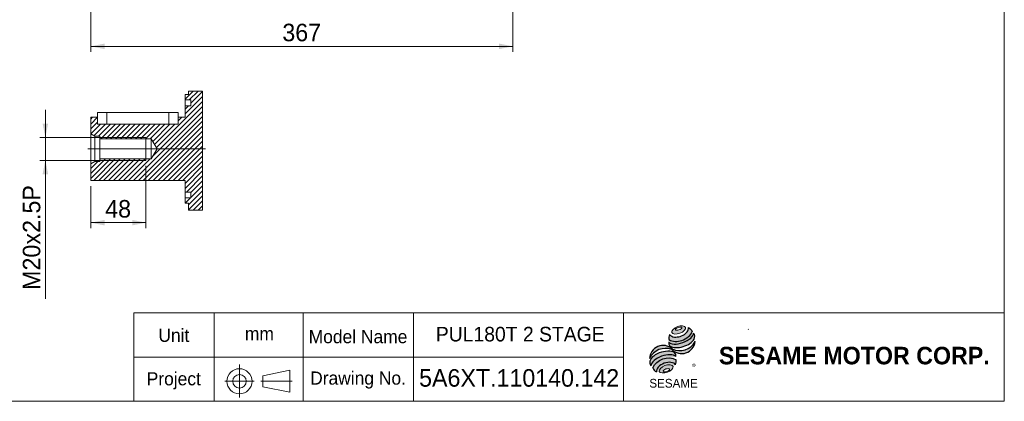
# Model space of a CAD drawing. Header units: millimetres. Extents: x 48 to 1378, y 48 to 960.
# Tile 2 of 4: x 522 to 1378, y 48 to 380. Entities that reach past the tile are written whole.
import ezdxf

# ---------------------------------------------------------------- set-up
doc = ezdxf.new("R2010")
doc.units = ezdxf.units.MM
doc.header["$LTSCALE"] = 4.8
doc.linetypes.add('CENTERX2', pattern=[20.319999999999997, 12.7, -2.54, 2.54, -2.54])
doc.layers.add('標駐', color=51, linetype='Continuous')
doc.styles.add('SLDTEXTSTYLE0', font='ARIAL.TTF', dxfattribs={"width": 0.948})
doc.styles.add('SLDTEXTSTYLE1', font='MINGLIU.TTC')
doc.styles.add('SLDTEXTSTYLE3', font='ARIALBD.TTF', dxfattribs={"width": 0.948})
doc.dimstyles.new('SLDDIMSTYLE2', dxfattribs={"dimtxt": 14.793515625, "dimasz": 12, "dimexe": 0, "dimexo": 0.0625, "dimgap": 3.69837890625, "dimtad": 1, "dimdec": 4, "dimrnd": 1e-09, "dimzin": 12, "dimdsep": 46, "dimtxsty": 'SLDTEXTSTYLE0', "dimsah": 1, "dimcen": 0.09, "dimadec": 0, "dimazin": 0, "dimtfac": 1, "dimtdec": 4, "dimtofl": 0, "dimtmove": 0, "dimatfit": 3, "dimfxl": 0, "dimtolj": 1, "dimtzin": 12, "dimarcsym": 0})
doc.dimstyles.new('SLDDIMSTYLE5', dxfattribs={"dimtxt": 14.793515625, "dimasz": 12, "dimexe": 0, "dimexo": 0.0625, "dimgap": 3.69837890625, "dimtad": 1, "dimdec": 4, "dimrnd": 1e-09, "dimzin": 12, "dimdsep": 46, "dimtxsty": 'SLDTEXTSTYLE0', "dimsah": 1, "dimcen": 0.09, "dimadec": 0, "dimazin": 0, "dimtfac": 1, "dimtdec": 4, "dimtofl": 0, "dimtmove": 0, "dimatfit": 3, "dimfxl": 0, "dimtolj": 1, "dimtzin": 12, "dimarcsym": 0})

# ---------------------------------------------------------------- blocks, each defined once
blk = doc.blocks.new('單位定位')
at = {"color": 7, "linetype": 'Continuous', "lineweight": 0}
for p, q in [((768.115143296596, 124.833097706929), (620.9303710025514, 124.833097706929)), ((620.9303710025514, 124.833097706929), (620.9303710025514, 48.0330977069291)), ((690.6032047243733, 124.833097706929), (690.6032047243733, 48.03309770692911)), ((768.115143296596, 86.43309770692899), (620.9303710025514, 86.43309770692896)), ((732.8866155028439, 70.19446488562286), (756.301470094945, 74.99446488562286)), ((732.8866155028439, 70.19446488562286), (732.8866155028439, 60.59446488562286)), ((756.301470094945, 74.99446488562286), (756.301470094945, 55.79446488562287)), ((732.8866155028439, 60.59446488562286), (756.301470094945, 55.79446488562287))]:
    blk.add_line(p, q, dxfattribs=at)
at = {"color": 7, "linetype": 'CENTERX2', "lineweight": 0}
for p, q in [((712.6172421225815, 80.07156920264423), (712.6172421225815, 51.20417901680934)), ((700.0154550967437, 65.376958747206), (725.2882771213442, 65.376958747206)), ((731.1727351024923, 65.376958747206), (758.3815533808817, 65.376958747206))]:
    blk.add_line(p, q, dxfattribs=at)
at = {"color": 7, "linetype": 'Continuous', "lineweight": 0}
for radius in [10.91223992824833, 5.881527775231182]:
    blk.add_circle((712.6172421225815, 65.376958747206), radius, dxfattribs=at)
at = {"color": 7, "linetype": 'Continuous', "lineweight": 0, "char_height": 11.43, "attachment_point": 1, "style": 'SLDTEXTSTYLE0'}
for s, insert in [('Unit', (642.1364205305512, 111.0493994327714)), ('mm', (717.3493525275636, 112.4680358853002)), ('Project', (631.9764206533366, 73.2882161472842))]:
    blk.add_mtext(s, dxfattribs=dict(at, insert=insert))
blk = doc.blocks.new('圖塊18')
at = {"linetype": 'Continuous'}
h = blk.add_hatch(color=1, dxfattribs=at)
edge = h.paths.add_edge_path(flags=0)
edge.add_spline(control_points=[(24.47324791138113, 54.40473974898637), (21.47633725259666, 53.30269502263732), (16.54828077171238, 48.20035477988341), (27.13766000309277, 47.15911277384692), (34.52974472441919, 54.81262313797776), (27.47015857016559, 55.50678447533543), (24.47324791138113, 54.40473974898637)], knot_values=[0, 0, 0, 0, 0.25, 0.5, 0.75, 1, 1, 1, 1], weights=[1, 1, 1, 1, 1, 1, 1], degree=3, periodic=0)
edge = h.paths.add_edge_path(flags=0)
edge.add_spline(control_points=[(25.09798016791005, 53.80126827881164), (26.50924841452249, 54.24301616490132), (29.68911788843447, 53.98492709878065), (25.99131261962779, 50.9473061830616), (21.22150840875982, 51.3344397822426), (23.68671192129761, 53.35952039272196), (25.09798016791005, 53.80126827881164)], knot_values=[0, 0, 0, 0, 0.2500000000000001, 0.5000000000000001, 0.75, 1, 1, 1, 1], weights=[1, 1, 1, 1, 1, 1, 1], degree=3, periodic=0)
h = blk.add_hatch(color=1, dxfattribs=at)
edge = h.paths.add_edge_path(flags=0)
edge.add_spline(control_points=[(17.59336981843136, 47.55349362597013), (16.838039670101, 45.89994953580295), (16.76635181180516, 44.20882987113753), (16.97867047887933, 43.09222205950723)], knot_values=[0, 0, 0, 0, 0.4884105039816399, 0.4884105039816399, 0.4884105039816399, 0.4884105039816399], weights=[1, 1, 1, 1], degree=3, periodic=0)
edge.add_spline(control_points=[(16.97867047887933, 43.09222205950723), (20.39701792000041, 41.17163093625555), (27.02827530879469, 41.18243329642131), (33.93531581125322, 45.10581412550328), (36.91673402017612, 48.54091430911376), (37.35893105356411, 50.23429882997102)], knot_values=[0, 0, 0, 0, 0.4091170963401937, 0.6548043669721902, 0.8514887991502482, 0.8514887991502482, 0.8514887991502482, 0.8514887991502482], weights=[1, 1, 1, 1, 1, 1], degree=3, periodic=0)
edge.add_spline(control_points=[(37.35893105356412, 50.23429882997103), (36.86042224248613, 51.34756060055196), (35.82976787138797, 52.68800241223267), (34.14558829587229, 53.71821352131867)], knot_values=[0, 0, 0, 0, 0.4590419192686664, 0.4590419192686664, 0.4590419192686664, 0.4590419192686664], weights=[1, 1, 1, 1], degree=3, periodic=0)
edge.add_spline(control_points=[(34.14558829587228, 53.71821352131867), (34.19953412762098, 53.02029372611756), (33.85583251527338, 50.9600115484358), (31.28130885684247, 47.95127242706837), (25.7420563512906, 45.00533991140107), (19.70240811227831, 44.90820257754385), (17.59336981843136, 47.55349362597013)], knot_values=[0, 0, 0, 0, 0.08132341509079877, 0.2279594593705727, 0.4332489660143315, 0.8030080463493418, 0.8030080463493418, 0.8030080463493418, 0.8030080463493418], weights=[1, 1, 1, 1, 1, 1, 1], degree=3, periodic=0)
h = blk.add_hatch(color=1, dxfattribs=at)
edge = h.paths.add_edge_path(flags=0)
edge.add_arc((20.72858085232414, 40.2848259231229), 3.820914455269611, 168.3621772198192, 229.4245234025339)
edge.add_ellipse((27.88599494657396, 43.53624577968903), major_axis=(11.68350500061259, 3.810531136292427), ratio=0.5371428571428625, start_angle=205.6784380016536, end_angle=329.3896542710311)
edge.add_arc((33.91631189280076, 45.86021820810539), 5.540338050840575, 336.1521426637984, 392.8409252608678)
edge.add_ellipse((27.60754925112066, 45.5064484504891), major_axis=(10.82019662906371, 4.045804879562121), ratio=0.4437390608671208, start_angle=185.0255637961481, end_angle=352.2171353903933, ccw=False)
h = blk.add_hatch(color=1, dxfattribs=at)
edge = h.paths.add_edge_path(flags=0)
edge.add_arc((26.42072735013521, 48.91948873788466), 15.3316177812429, 244.9498890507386, 330.52495169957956, ccw=False)
edge.add_arc((12.05141208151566, 26.24725724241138), 11.79810778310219, 48.10924540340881, 177.9500526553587)
edge.add_arc((14.17095591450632, 20.22199048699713), 15.33161778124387, 69.43291289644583, 155.1324078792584, ccw=False)
edge.add_arc((28.05181578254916, 42.7638029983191), 11.79810778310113, 223.9443619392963, 353.2429906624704)
h = blk.add_hatch(color=1, dxfattribs=at)
edge = h.paths.add_edge_path(flags=0)
edge.add_ellipse((12.77725872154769, 22.83632613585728), major_axis=(11.16032273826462, 4.238508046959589), ratio=0.5235294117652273, start_angle=14.095136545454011, end_angle=164.8078450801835, ccw=False)
edge.add_arc((18.81249685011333, 29.00276143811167), 4.295524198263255, 351.5308011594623, 401.4061622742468)
edge.add_ellipse((12.38545546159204, 25.85170355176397), major_axis=(11.83045436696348, 3.471383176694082), ratio=0.534461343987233, start_angle=27.40472928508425, end_angle=171.7282428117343)
edge.add_arc((12.73074381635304, 25.7311973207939), 12.55216275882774, 191.0466409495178, 205.75451162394)
h = blk.add_hatch(color=1, dxfattribs=at)
edge = h.paths.add_edge_path(flags=0)
edge.add_spline(control_points=[(23.38695032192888, 25.70607742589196), (16.35858776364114, 29.62382241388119), (6.174116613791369, 25.9162223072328), (3.006689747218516, 18.56400065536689)], knot_values=[0, 0, 0, 0, 1, 1, 1, 1], weights=[1, 1, 1, 1], degree=3, periodic=0)
edge.add_arc((10.49193693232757, 22.24405760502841), 8.340967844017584, 206.1806388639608, 239.0996167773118)
edge.add_ellipse((14.74123746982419, 17.50436605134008), major_axis=(8.357614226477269, 3.112715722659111), ratio=0.6035256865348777, start_angle=7.596570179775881, end_angle=172.3905265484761, ccw=False)
edge.add_arc((15.30558738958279, 24.54707125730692), 8.164050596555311, 336.231156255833, 368.1615451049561)
h = blk.add_hatch(color=1, dxfattribs=at)
edge = h.paths.add_edge_path(flags=0)
edge.add_spline(control_points=[(13.60198121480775, 20.54014874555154), (16.59889187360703, 21.64219347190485), (23.65847802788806, 20.94803213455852), (16.26639330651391, 13.29452177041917), (5.677014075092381, 14.33576377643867), (10.60507055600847, 19.43810401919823), (13.60198121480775, 20.54014874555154)], knot_values=[0, 0, 0, 0, 0.25, 0.5, 0.7500000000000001, 1, 1, 1, 1], weights=[1, 1, 1, 1, 1, 1, 1], degree=3, periodic=0)
edge = h.paths.add_edge_path(flags=0)
edge.add_spline(control_points=[(14.3856074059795, 17.65746039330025), (12.97433915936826, 17.21571250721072), (10.51764091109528, 15.16345981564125), (15.30020301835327, 14.73556809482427), (18.98525039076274, 17.81394713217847), (15.79687565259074, 18.09920827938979), (14.3856074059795, 17.65746039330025)], knot_values=[0, 0, 0, 0, 0.2500000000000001, 0.5, 0.75, 1, 1, 1, 1], weights=[1, 1, 1, 1, 1, 1, 1], degree=3, periodic=0)
at = {"color": 1, "linetype": 'Continuous', "lineweight": 0}
for points in [[(24.47324791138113, 54.40473974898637), (27.47015857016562, 55.50678447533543), (34.52974472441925, 54.81262313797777), (27.13766000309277, 47.15911277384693), (16.54828077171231, 48.20035477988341), (21.47633725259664, 53.30269502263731), (24.47324791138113, 54.40473974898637)], [(25.09798016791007, 53.80126827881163), (26.50924841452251, 54.24301616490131), (29.68911788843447, 53.98492709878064), (25.99131261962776, 50.9473061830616), (21.22150840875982, 51.3344397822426), (23.68671192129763, 53.35952039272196), (25.09798016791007, 53.80126827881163)], [(13.60198121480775, 20.54014874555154), (16.59889187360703, 21.64219347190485), (23.65847802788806, 20.94803213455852), (16.26639330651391, 13.29452177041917), (5.677014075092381, 14.33576377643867), (10.60507055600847, 19.43810401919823), (13.60198121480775, 20.54014874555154)], [(14.3856074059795, 17.65746039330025), (15.79687565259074, 18.09920827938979), (18.98525039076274, 17.81394713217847), (15.30020301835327, 14.73556809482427), (10.51764091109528, 15.16345981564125), (12.97433915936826, 17.21571250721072), (14.3856074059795, 17.65746039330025)]]:
    blk.add_open_spline(points, degree=3, dxfattribs=at)
at = {"layer": '標駐', "color": 1}
for p, q in [((39.75180908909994, 41.24541441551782), (39.61126122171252, 41.1048665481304)), ((6.109974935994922, 15.16834916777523), (6.197007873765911, 15.25538210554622))]:
    blk.add_line(p, q, dxfattribs=at)
for centre, radius, start, end in [((33.91631189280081, 45.86021820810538), 5.540338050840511, 336.1521426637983, 32.95375475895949), ((12.05141208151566, 26.24725724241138), 11.7981077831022, 48.10924540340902, 177.9500526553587), ((14.17095591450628, 20.22199048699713), 15.33161778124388, 69.43291289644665, 155.1324078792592), ((20.72858085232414, 40.28482592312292), 3.820914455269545, 167.9158934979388, 229.4245234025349), ((28.05181578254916, 42.76380299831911), 11.79810778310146, 223.9443619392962, 353.2429906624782), ((26.42072735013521, 48.91948873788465), 15.33161778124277, 244.9498890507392, 330.5249516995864), ((18.81249685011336, 29.00276143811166), 4.295524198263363, 351.5308011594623, 41.40616227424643), ((15.30558738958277, 24.54707125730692), 8.164050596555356, 336.2311562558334, 8.1615451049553), ((12.73074381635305, 25.7311973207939), 12.55216275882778, 191.0466409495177, 205.7545116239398), ((10.49193693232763, 22.24405760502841), 8.340967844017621, 206.1806388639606, 239.0996167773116)]:
    blk.add_arc(centre, radius, start, end, dxfattribs=at)
for centre, major_axis, ratio, start_param, end_param in [((27.60754925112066, 45.50644845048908), (10.82019662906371, 4.045804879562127), 0.4437390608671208, 3.229063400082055, 6.147574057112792), ((27.88599494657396, 43.53624577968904), (11.6835050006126, 3.810531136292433), 0.5371428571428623, 3.589765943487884, 5.748933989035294), ((12.38545546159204, 25.85170355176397), (11.83045436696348, 3.471383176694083), 0.534461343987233, 0.4783027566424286, 2.997223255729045), ((12.77725872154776, 22.83632613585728), (11.16032273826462, 4.238508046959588), 0.523529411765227, 0.2460065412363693, 2.87643952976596), ((14.74123746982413, 17.50436605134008), (8.357614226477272, 3.11271572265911), 0.6035256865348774, 0.1325851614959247, 3.008782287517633)]:
    blk.add_ellipse(centre, major_axis=major_axis, ratio=ratio, start_param=start_param, end_param=end_param, dxfattribs=at)
for points, knots in [([(17.59336981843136, 47.55349362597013), (19.70240811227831, 44.90820257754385), (25.7420563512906, 45.00533991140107), (31.28130885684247, 47.95127242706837), (33.85583251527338, 50.9600115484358), (34.19953412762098, 53.02029372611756), (34.14558829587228, 53.71821352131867)], [0, 0, 0, 0, 0.3697590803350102, 0.575048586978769, 0.721684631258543, 0.8030080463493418, 0.8030080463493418, 0.8030080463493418, 0.8030080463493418]), ([(16.97867047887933, 43.09222205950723), (20.39701792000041, 41.17163093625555), (27.02827530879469, 41.18243329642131), (33.93531581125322, 45.10581412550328), (36.91673402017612, 48.54091430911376), (37.35893105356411, 50.23429882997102)], [0, 0, 0, 0, 0.4091170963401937, 0.6548043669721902, 0.8514887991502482, 0.8514887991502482, 0.8514887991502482, 0.8514887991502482])]:
    blk.add_open_spline(points, degree=3, knots=knots, dxfattribs=at)
for points in [[(34.14558829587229, 53.71821352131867), (35.82976787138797, 52.68800241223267), (36.86042224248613, 51.34756060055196), (37.35893105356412, 50.23429882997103)], [(17.59336981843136, 47.55349362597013), (16.838039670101, 45.89994953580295), (16.76635181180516, 44.20882987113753), (16.97867047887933, 43.09222205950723)], [(3.006689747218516, 18.56400065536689), (6.174116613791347, 25.9162223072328), (16.35858776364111, 29.62382241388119), (23.38695032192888, 25.70607742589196)]]:
    blk.add_open_spline(points, degree=3, dxfattribs=at)
at = {"layer": '標駐', "color": 1, "attachment_point": 1}
for s, insert, char_height, style in [('®', (36.95485809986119, 21.96540420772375), 5.079999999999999, 'SLDTEXTSTYLE1'), ('SESAME', (0.05292531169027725, 9.023554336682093), 7.619999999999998, 'SLDTEXTSTYLE0')]:
    blk.add_mtext(s, dxfattribs=dict(at, insert=insert, char_height=char_height, style=style))
blk = doc.blocks.new('NEW LOGO_定位')
at = {"color": 7, "linetype": 'Continuous'}
blk.add_blockref('圖塊18', (17.10785417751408, 10.44904592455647), dxfattribs=at)
blk = doc.blocks.new('圖標定位')
at = {"color": 7, "linetype": 'Continuous'}
blk.add_blockref('NEW LOGO_定位', (1051.847323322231, 48.00000000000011), dxfattribs=at)
blk = doc.blocks.new('*D34')
at = {"color": 7, "linetype": 'Continuous', "lineweight": 0}
for p, q in [((583.3427842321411, 543.3921948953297), (583.3427842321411, 351.5729567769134)), ((950.3427842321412, 501.3921948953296), (950.3427842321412, 351.5729567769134)), ((583.3427842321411, 356.3729567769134), (950.3427842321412, 356.3729567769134))]:
    blk.add_line(p, q, dxfattribs=at)
for points in [[(583.3427842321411, 356.3729567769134), (595.3427842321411, 353.9729567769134), (595.3427842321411, 358.7729567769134)], [(950.3427842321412, 356.3729567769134), (938.3427842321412, 358.7729567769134), (938.3427842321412, 353.9729567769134)]]:
    blk.add_solid(points, dxfattribs=at)
at = {"color": 7, "linetype": 'Continuous', "lineweight": 0, "insert": (749.9123348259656, 376.0183491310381), "char_height": 15.24, "attachment_point": 1, "style": 'SLDTEXTSTYLE0'}
blk.add_mtext('367', dxfattribs=at)
blk = doc.blocks.new('SW_HATCH_0')
at = {"color": 0, "linetype": 'Continuous', "lineweight": 0}
for p, q in [((-11.3239511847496, 96.43911942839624), (-4.348717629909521, 103.4143529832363)), ((-7.792316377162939, 95.66022828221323), (-0.03819167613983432, 103.4143529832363)), ((-6.323955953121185, 92.81807020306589), (3.837335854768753, 102.9793582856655)), ((-36.2398996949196, 54.2810803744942), (3.837335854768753, 94.35831382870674)), ((-11.3239511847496, 83.50754901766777), (3.837335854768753, 98.66883605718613)), ((-56.23970180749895, 25.66022798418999), (3.837335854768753, 85.73726937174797)), ((-39.35427963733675, 46.85617843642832), (3.837335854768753, 90.04779160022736)), ((-11.3239511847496, 87.81807124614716), (-8.481793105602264, 90.6602293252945)), ((-93.3239534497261, 74.78643953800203), (-87.45016902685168, 80.66022768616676)), ((-93.3239534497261, 79.09696176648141), (-91.76068753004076, 80.66022768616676)), ((-51.92918330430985, 25.66022798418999), (3.837335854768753, 81.42674528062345)), ((-47.61865735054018, 25.66022798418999), (3.837335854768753, 77.1162211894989)), ((-17.32395589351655, 77.50754989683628), (-14.17127251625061, 80.66022768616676)), ((-93.3239534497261, 70.47591544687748), (-87.32395619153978, 76.47591643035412)), ((-93.3239534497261, 66.1653932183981), (-84.82911437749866, 74.66022856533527)), ((-90.59446305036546, 64.58435766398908), (-80.51859587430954, 74.66022856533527)), ((-86.70807629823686, 64.16022777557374), (-76.20807737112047, 74.66022856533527)), ((-84.6475437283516, 61.91022787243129), (-71.89754396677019, 74.66022856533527)), ((-80.33702522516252, 61.91022787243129), (-67.58702546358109, 74.66022856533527)), ((-76.02650672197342, 61.91022787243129), (-63.276506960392, 74.66022856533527)), ((-71.71597331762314, 61.91022787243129), (-58.96598100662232, 74.66022856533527)), ((-67.40545481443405, 61.91022787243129), (-54.65545505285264, 74.66022856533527)), ((-63.09493631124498, 61.91022787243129), (-50.34493654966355, 74.66022856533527)), ((-58.78441035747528, 61.91022787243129), (-46.03441059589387, 74.66022856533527)), ((-54.47389185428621, 61.91022787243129), (-41.72389209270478, 74.66022856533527)), ((-50.16336590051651, 61.91022787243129), (-37.4133661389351, 74.66022856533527)), ((-45.85283994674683, 61.91022787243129), (-33.10284018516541, 74.66022856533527)), ((-43.30813884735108, 25.66022798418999), (3.837335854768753, 72.80569896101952)), ((-41.54232144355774, 61.91022787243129), (-28.79232168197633, 74.66022856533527)), ((-39.47568684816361, 59.66633744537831), (-24.48179572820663, 74.66022856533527)), ((-38.9976128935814, 25.66022798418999), (3.837335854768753, 68.495174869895)), ((-37.8577932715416, 56.97370879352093), (-20.17127722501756, 74.66022856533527)), ((-34.68708693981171, 25.66022798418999), (3.837335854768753, 64.18465264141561)), ((-30.37656843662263, 25.66022798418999), (3.837335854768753, 59.87412948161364)), ((-26.06604248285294, 25.66022798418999), (3.837335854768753, 55.56360655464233)), ((-93.3239534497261, 27.37068571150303), (-76.28441601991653, 44.41022779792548)), ((-93.3239534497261, 31.68120980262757), (-80.59493452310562, 44.41022779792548)), ((-90.72389453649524, 25.66022798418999), (-71.97388261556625, 44.41022779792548)), ((-86.41336113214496, 25.66022798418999), (-67.66336411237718, 44.41022779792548)), ((-85.32395213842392, 43.99173241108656), (-84.90545302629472, 44.41022779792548)), ((-82.10284262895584, 25.66022798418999), (-63.35284560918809, 44.41022779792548)), ((-77.79232412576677, 25.66022798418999), (-59.04231965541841, 44.41022779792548)), ((-73.48179072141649, 25.66022798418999), (-54.73179370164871, 44.41022779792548)), ((-69.17127221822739, 25.66022798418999), (-50.42127519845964, 44.41022779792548)), ((-64.8607537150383, 25.66022798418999), (-46.11074924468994, 44.41022779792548)), ((-60.55023521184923, 25.66022798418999), (-41.80023074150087, 44.41022779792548)), ((-21.75552397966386, 25.66022798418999), (3.837335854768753, 51.25308351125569)), ((-17.44499802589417, 25.66022798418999), (3.837335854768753, 46.94256046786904)), ((-93.3239534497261, 35.99173203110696), (-87.15545386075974, 42.16022789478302)), ((-13.13447207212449, 25.66022798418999), (3.837335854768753, 42.63203777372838)), ((-11.3239511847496, 23.16022850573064), (3.837335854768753, 38.32151461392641)), ((-11.3239511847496, 18.8497044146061), (3.837335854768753, 34.01099331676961)), ((-10.20290702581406, 15.66022634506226), (3.837335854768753, 29.70046922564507)), ((-6.323955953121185, 15.22865891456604), (3.837335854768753, 25.38994699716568)), ((-6.323955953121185, 10.91813668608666), (3.837335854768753, 21.0794247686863)), ((-11.3239511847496, 5.918137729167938), (-6.581857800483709, 10.66022738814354)), ((-11.3239511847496, 10.22865995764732), (-10.89238375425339, 10.66022738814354)), ((-8.321955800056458, 4.609614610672), (3.837335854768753, 16.76890254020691)), ((-8.321955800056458, 0.2990886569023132), (3.837335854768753, 12.45837658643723)), ((-4.310518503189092, 0), (3.837335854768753, 8.147854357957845)), ((0, 0), (3.837335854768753, 3.83733212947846))]:
    blk.add_line(p, q, dxfattribs=at)
blk = doc.blocks.new('*D46')
at = {"color": 7, "linetype": 'Continuous', "lineweight": 0}
for p, q in [((631.3427842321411, 252.4726984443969), (631.3427842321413, 198.398505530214)), ((583.3427842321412, 234.9726984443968), (583.3427842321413, 198.3985055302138)), ((631.3427842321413, 203.198505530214), (583.3427842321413, 203.1985055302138))]:
    blk.add_line(p, q, dxfattribs=at)
for points in [[(583.3427842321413, 203.1985055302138), (595.3427842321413, 200.7985055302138), (595.3427842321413, 205.5985055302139)], [(631.3427842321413, 203.198505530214), (619.3427842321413, 205.598505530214), (619.3427842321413, 200.798505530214)]]:
    blk.add_solid(points, dxfattribs=at)
at = {"color": 7, "linetype": 'Continuous', "lineweight": 0, "insert": (595.9240583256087, 222.8438978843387), "char_height": 15.24, "attachment_point": 1, "style": 'SLDTEXTSTYLE0'}
blk.add_mtext('48', dxfattribs=at)
blk = doc.blocks.new('*D47')
at = {"color": 7, "linetype": 'Continuous', "lineweight": 0}
for p, q in [((543.8770062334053, 277.2726984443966), (543.8770062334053, 301.2726984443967)), ((626.5427842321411, 277.272698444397), (539.0770062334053, 277.2726984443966)), ((543.8770062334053, 257.2726984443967), (543.8770062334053, 277.2726984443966)), ((626.5427842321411, 257.272698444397), (539.0770062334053, 257.2726984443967)), ((543.8770062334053, 257.2726984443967), (543.8770062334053, 137.0797610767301))]:
    blk.add_line(p, q, dxfattribs=at)
for points in [[(543.8770062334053, 277.2726984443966), (546.2770062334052, 289.2726984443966), (541.4770062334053, 289.2726984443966)], [(543.8770062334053, 257.2726984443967), (541.4770062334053, 245.2726984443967), (546.2770062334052, 245.2726984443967)]]:
    blk.add_solid(points, dxfattribs=at)
at = {"color": 7, "linetype": 'Continuous', "lineweight": 0, "char_height": 15.24, "attachment_point": 1, "rotation": 90.0000000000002, "style": 'SLDTEXTSTYLE0'}
for s, insert in [('x2.5P', (524.231613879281, 184.1898969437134)), ('20', (524.2316138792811, 161.624105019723)), ('M', (524.2316138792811, 144.6997610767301))]:
    blk.add_mtext(s, dxfattribs=dict(at, insert=insert))

msp = doc.modelspace()

# ---------------------------------------------------------------- linework, layer by layer
at = {"color": 7, "linetype": 'Continuous', "lineweight": 0}
for p, q in [((1377.6, 960.0000000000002), (1377.6, 48.00000000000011)), ((680.5040727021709, 317.5268235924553), (668.3427842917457, 317.5268235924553)), ((591.3427847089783, 277.2726982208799), (631.3427838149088, 277.2726982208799)), ((631.3427838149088, 257.2726986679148), (631.3427838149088, 277.2726982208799)), ((591.3427847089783, 257.2726986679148), (631.3427838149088, 257.2726986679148)), ((768, 48.00000000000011), (768, 124.8000000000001)), ((1377.6, 124.8000000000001), (768, 124.8000000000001)), ((864, 48.00000000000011), (864, 124.8000000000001)), ((1046.4, 48.00000000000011), (1046.4, 124.8000000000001)), ((1155.23700632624, 110.6907975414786), (1155.002111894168, 110.3055253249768)), ((1046.4, 86.40000000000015), (768, 86.40000000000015)), ((48.00000000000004, 48.00000000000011), (1377.6, 48.00000000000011))]:
    msp.add_line(p, q, dxfattribs=at)
at = {"color": 7, "linetype": 'Continuous', "lineweight": 15}
for p, q in [((668.3427842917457, 317.5268235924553), (668.3427842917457, 314.5226973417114)), ((668.3447810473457, 317.5268235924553), (668.3447810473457, 314.5226973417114)), ((665.3427856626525, 309.7726988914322), (665.3427856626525, 314.5226973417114)), ((665.3427856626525, 314.5226973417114), (668.3447810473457, 314.5226973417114)), ((670.342780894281, 309.7726988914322), (665.3427856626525, 309.7726988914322)), ((665.3427856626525, 309.7726988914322), (665.3427856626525, 304.7726999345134)), ((670.342780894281, 309.7726988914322), (670.342780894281, 304.7726999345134)), ((665.3427856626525, 294.7726982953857), (665.3427856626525, 304.7726999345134)), ((665.3427856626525, 304.7726999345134), (670.342780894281, 304.7726999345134)), ((583.342783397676, 294.7726982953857), (589.3427806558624, 294.7726982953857)), ((583.342783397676, 280.2726987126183), (583.342783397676, 294.7726982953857)), ((589.3427806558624, 298.7726989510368), (589.3427806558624, 288.7726991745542)), ((589.3427806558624, 298.7726989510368), (597.3427819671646, 298.7726989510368)), ((589.3427806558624, 288.7726991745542), (589.3427806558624, 294.7726982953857)), ((597.3427819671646, 298.7726989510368), (597.3427819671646, 288.7726991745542)), ((597.3427819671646, 298.7726989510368), (651.342787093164, 298.7726989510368)), ((651.342787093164, 298.7726989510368), (651.342787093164, 288.7726991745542)), ((651.342787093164, 298.7726989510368), (659.3427884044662, 298.7726989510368)), ((659.3427884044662, 288.7726991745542), (659.3427884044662, 298.7726989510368)), ((659.3427884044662, 294.7726982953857), (665.3427856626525, 294.7726982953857)), ((659.3427884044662, 294.7726982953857), (659.3427884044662, 288.7726991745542)), ((589.3427806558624, 288.7726991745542), (597.3427819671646, 288.7726991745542)), ((597.3427819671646, 288.7726991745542), (651.342787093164, 288.7726991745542)), ((651.342787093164, 288.7726991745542), (659.3427884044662, 288.7726991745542)), ((586.8068861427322, 278.2726983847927), (583.342783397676, 280.2726987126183)), ((583.342783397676, 280.2726987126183), (583.342783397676, 254.2726981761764)), ((591.3427847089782, 278.2726983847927), (586.8068861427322, 278.2726983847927)), ((586.8068861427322, 278.2726983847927), (586.8068861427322, 256.272698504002)), ((591.3427847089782, 276.0226984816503), (591.3427847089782, 278.2726983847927)), ((635.8427854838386, 276.0226984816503), (591.3427847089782, 276.0226984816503)), ((591.3427847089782, 258.5226984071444), (591.3427847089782, 276.0226984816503)), ((641.1003174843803, 267.272698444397), (635.8427854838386, 276.0226984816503)), ((635.8427854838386, 276.0226984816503), (635.8427854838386, 258.5226984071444)), ((635.8427854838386, 258.5226984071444), (641.1003174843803, 267.272698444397)), ((591.3427847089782, 256.272698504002), (591.3427847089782, 258.5226984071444)), ((591.3427847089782, 258.5226984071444), (635.8427854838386, 258.5226984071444)), ((583.342783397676, 254.2726981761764), (586.8068861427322, 256.272698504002)), ((583.342783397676, 239.7726985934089), (583.342783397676, 254.2726981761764)), ((586.8068861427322, 256.272698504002), (591.3427847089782, 256.272698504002)), ((665.3427856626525, 239.7726985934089), (583.342783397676, 239.7726985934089)), ((665.3427856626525, 229.7726969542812), (665.3427856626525, 239.7726985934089)), ((670.342780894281, 229.7726969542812), (665.3427856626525, 229.7726969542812)), ((665.3427856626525, 229.7726969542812), (665.3427856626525, 224.7726979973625)), ((665.3427856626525, 220.0226995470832), (665.3427856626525, 224.7726979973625)), ((665.3427856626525, 224.7726979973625), (670.342780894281, 224.7726979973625)), ((670.342780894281, 229.7726969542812), (670.342780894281, 224.7726979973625)), ((668.3447810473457, 220.0226995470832), (665.3427856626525, 220.0226995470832)), ((668.3427842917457, 220.0226995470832), (668.3427842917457, 214.1124706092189)), ((668.3447810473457, 220.0226995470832), (668.3447810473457, 214.1124706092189))]:
    msp.add_line(p, q, dxfattribs=at)
at = {"color": 7, "linetype": 'CENTERX2', "lineweight": 0, "ltscale": 4.8}
msp.add_line((580.842785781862, 267.2726984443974), (683.0040703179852, 267.2726984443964), dxfattribs=at)
at = {"color": 7, "linetype": 'Continuous', "lineweight": 0, "flags": 128}
msp.add_lwpolyline([(668.3427842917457, 214.1124706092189), (668.3447810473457, 214.1124706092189), (672.3562183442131, 214.1124706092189), (676.6667368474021, 214.1124706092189), (680.5040727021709, 214.1124706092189), (680.5040727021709, 217.9498027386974), (680.5040727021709, 222.2603249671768), (680.5040727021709, 226.5708471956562), (680.5040727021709, 230.8813731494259), (680.5040727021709, 235.1918953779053), (680.5040727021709, 239.5024176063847), (680.5040727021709, 243.812939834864), (680.5040727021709, 248.1234639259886), (680.5040727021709, 252.4339852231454), (680.5040727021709, 256.7445083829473), (680.5040727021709, 261.055031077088), (680.5040727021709, 265.3655541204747), (680.5040727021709, 269.6760771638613), (680.5040727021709, 273.9866000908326), (680.5040727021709, 278.2971232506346), (680.5040727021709, 282.607645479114), (680.5040727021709, 286.9181695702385), (680.5040727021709, 291.2286917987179), (680.5040727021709, 295.5392158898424), (680.5040727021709, 299.8497399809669), (680.5040727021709, 304.1602622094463), (680.5040727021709, 308.4707844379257), (680.5040727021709, 312.781306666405), (680.5040727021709, 317.0918288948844), (680.5040727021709, 317.5268235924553)], dxfattribs=at)

# ---------------------------------------------------------------- block references
at = {"color": 7, "linetype": 'Continuous', "lineweight": 0}
msp.add_blockref('SW_HATCH_0', (676.6667368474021, 214.1124706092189), dxfattribs=at)
at = {"color": 7, "linetype": 'Continuous'}
for name in ['單位定位', '圖標定位']:
    msp.add_blockref(name, (0, 0), dxfattribs=at)

# ---------------------------------------------------------------- texts
at = {"color": 7, "linetype": 'Continuous', "lineweight": 0, "attachment_point": 1}
for s, insert, char_height, style in [('PUL180T 2 STAGE', (883.3544881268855, 112.686535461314), 12.7, 'SLDTEXTSTYLE0'), ('Model Name', (772.819997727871, 109.8940447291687), 11.43, 'SLDTEXTSTYLE0'), ('SESAME MOTOR CORP.', (1129.466656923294, 95.32539259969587), 15.24, 'SLDTEXTSTYLE3'), ('Drawing No.', (774.0900013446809, 73.89404472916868), 11.43, 'SLDTEXTSTYLE0'), ('5A6XT.110140.142', (868.819597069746, 75.92781181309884), 15.24, 'SLDTEXTSTYLE0')]:
    msp.add_mtext(s, dxfattribs=dict(at, insert=insert, char_height=char_height, style=style))

# ---------------------------------------------------------------- dimensions: what is measured, and where the dimension line sits
at = {"color": 7, "linetype": 'Continuous', "lineweight": 0}
dim = msp.add_linear_dim(base=(950.3427842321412, 356.3729567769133), p1=(583.3427842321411, 548.1921948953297), p2=(950.3427842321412, 506.1921948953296), dimstyle='SLDDIMSTYLE2', dxfattribs=at)
dim.commit()
dim.dimension.update_dxf_attribs({"geometry": '*D34', "text_midpoint": (766.8427842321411, 356.3729567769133), "dimtype": 160})
dim = msp.add_linear_dim(base=(543.8770062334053, 277.2726984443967), p1=(631.3427842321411, 257.272698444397), p2=(631.3427842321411, 277.272698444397), angle=90.0000000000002, text='M<>x2.5P', dimstyle='SLDDIMSTYLE5', dxfattribs=at)
dim.commit()
dim.dimension.update_dxf_attribs({"geometry": '*D47', "text_midpoint": (543.8770062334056, 190.4052584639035), "dimtype": 160})
dim = msp.add_linear_dim(base=(583.3427842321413, 203.1985055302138), p1=(631.3427842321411, 257.272698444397), p2=(583.3427842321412, 239.7726984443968), angle=2.035554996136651e-13, dimstyle='SLDDIMSTYLE2', dxfattribs=at)
dim.commit()
dim.dimension.update_dxf_attribs({"geometry": '*D46', "text_midpoint": (607.2069542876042, 203.1985055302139), "dimtype": 160})

doc.saveas('drawing.dxf')
